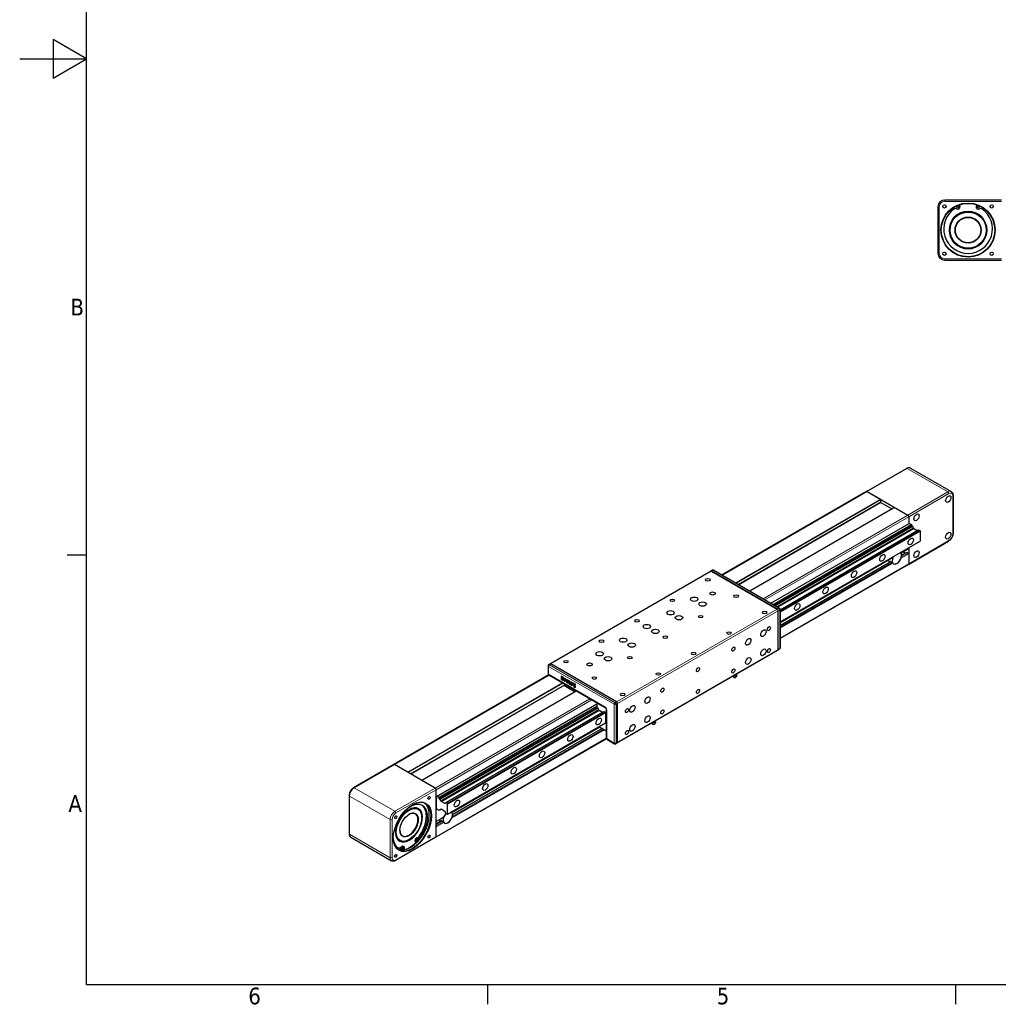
# Model space of a CAD drawing. Header units: millimetres. Extents: x 0 to 4200, y 0 to 2970.
# Tile 1 of 6: x 0 to 1464, y 71 to 1544. Entities that reach past the tile are written whole.
import ezdxf

# ---------------------------------------------------------------- set-up
doc = ezdxf.new("R2010")
doc.units = ezdxf.units.MM
doc.header["$LTSCALE"] = 7
for name, color, linetype, lineweight in [('Bordo (ISO)', 7, 'Continuous', 25), ('Visibile (ISO)', 7, 'Continuous', 25), ('Visibile sottile (ISO)', 7, 'Continuous', 13)]:
    doc.layers.add(name, color=color, linetype=linetype, lineweight=lineweight)
doc.styles.add('Testo nota (ISO)', font='tahoma.ttf')

# ---------------------------------------------------------------- blocks, each defined once
blk = doc.blocks.new('Bordi Bordo di default')
at = {"layer": 'Bordo (ISO)'}
for p, q in [((10, 74.25), (7.1, 74.25)), ((70, 10), (70, 7.1)), ((140, 10), (140, 7.1))]:
    blk.add_line(p, q, dxfattribs=at)
at = {"layer": 'Bordo (ISO)', "flags": 128}
for points in [[(10, 10), (10, 287), (410, 287), (410, 10), (10, 10)], [(0, 148.5), (10, 148.5), (5, 151.39), (5, 145.61), (10, 148.5)]]:
    blk.add_lwpolyline(points, dxfattribs=at)
at = {"layer": 'Bordo (ISO)', "char_height": 2.5, "attachment_point": 7, "style": 'Testo nota (ISO)'}
for s, insert in [('B', (7.59, 110.12)), ('A', (7.29, 35.88)), ('6', (34.2, 7.05)), ('5', (104.27, 7.05))]:
    blk.add_mtext(s, dxfattribs=dict(at, insert=insert))

msp = doc.modelspace()

# ---------------------------------------------------------------- linework, layer by layer
at = {"layer": 'Visibile (ISO)'}
for p, q in [((1468.7, 1273.9), (1383.7, 1273.9)), ((1405.2, 1266.5), (1406.2, 1264.4)), ((1431.2, 1264.4), (1432.2, 1266.5)), ((1373.7, 1263.9), (1373.7, 1193.9)), ((1383.7, 1183.9), (1468.7, 1183.9)), ((1266.7, 837.8), (1326.8, 872.5)), ((1332.8, 872.9), (1393.6, 837.8)), ((1266.7, 837.8), (1050.6, 713.1)), ((1267.7, 837.7), (1328.5, 802.6)), ((1267.7, 837.7), (1287.5, 826.3)), ((1287.8, 825.7), (1287.8, 822)), ((1396.3, 832.4), (1396.3, 775.3)), ((1308.5, 814.1), (1092.1, 689.1)), ((1288.2, 821.4), (1304.7, 811.9)), ((1308.7, 814), (1328.5, 802.6)), ((1329.9, 800.2), (1329.9, 789.8)), ((1329.9, 800.2), (1329.9, 789.8)), ((1123.8, 670.8), (1330.8, 790.3)), ((1127.1, 668.9), (1334.1, 788.4)), ((1129, 667.8), (1334.8, 786.6)), ((1130, 667.2), (1335.8, 786)), ((1132.7, 665.7), (1337.1, 783.7)), ((1133.8, 665), (1337.5, 782.6)), ((1137.5, 661.2), (1344.7, 780.8)), ((1330.8, 790.3), (1334.1, 788.4)), ((1334.1, 788.4), (1334.8, 786.6)), ((1334.8, 786.6), (1335.8, 786)), ((1337.1, 783.7), (1337.5, 782.6)), ((1337.5, 782.6), (1342.7, 779.7)), ((1344.7, 780.8), (1346.7, 779.7)), ((1137.5, 661.2), (1343.4, 780.1)), ((1137.5, 658.9), (1346.7, 779.7)), ((1137.5, 658.1), (1347.1, 779.1)), ((1346.7, 779.7), (1347.1, 779.1)), ((1347.1, 779.1), (1347.1, 763.9)), ((1137.5, 642.9), (1347.1, 763.9)), ((1329.7, 752.3), (1318.5, 745.9)), ((1329.5, 729), (1389.6, 763.7)), ((1329.9, 754), (1329.9, 729.9)), ((1329.9, 754), (1329.9, 752.8)), ((1305.7, 738.5), (1137.5, 641.4)), ((1326.9, 746.9), (1319.3, 742.5)), ((1322.2, 748), (1323.9, 745.2)), ((1327.4, 746.9), (1329.2, 745.9)), ((1329.9, 744.6), (1329.9, 729.9)), ((1302.9, 733), (1137.5, 637.5)), ((1329.5, 729), (1137.5, 618.2)), ((1300.1, 734), (1302.3, 732.7)), ((1305.1, 731.9), (1303.3, 732.9)), ((1034.1, 719), (793.6, 580.2)), ((1036.2, 720.2), (1034.1, 719)), ((1035.1, 718.9), (1133.3, 662.2)), ((1133.3, 662.2), (1035.1, 718.9)), ((1038.2, 720.2), (1136.5, 663.5)), ((970.7, 682.5), (970.8, 682.5)), ((1134.8, 601.8), (1134.8, 659.7)), ((1134.8, 601.8), (1134.8, 659.7)), ((1137.5, 661.8), (1137.5, 603.8)), ((843.5, 609.1), (843.6, 609.1)), ((893.9, 462), (1134.3, 600.8)), ((1136.5, 602.1), (1134.3, 600.8)), ((790.5, 577.3), (790.5, 565.4)), ((793.6, 580.2), (791.5, 579)), ((892.9, 523.4), (794.6, 580.1)), ((892.9, 523.4), (794.6, 580.1)), ((791.7, 563.6), (559.6, 429.6)), ((791.5, 563.7), (875.7, 515.1)), ((810.2, 561.7), (809.8, 561.5)), ((809.8, 561.5), (809.8, 560.8)), ((812.4, 560), (809.8, 561.5)), ((809.8, 560.8), (812.4, 559.3)), ((810.2, 559.9), (809.8, 559.7)), ((809.8, 559.7), (809.8, 557.1)), ((812.4, 558.2), (809.8, 559.7)), ((812.8, 560.2), (810.2, 561.7)), ((812.8, 558.4), (810.2, 559.9)), ((812.8, 560.2), (812.4, 560)), ((812.4, 559.3), (812.4, 560)), ((812.8, 559.5), (812.8, 560.2)), ((813.4, 559.9), (813, 559.7)), ((813, 559.7), (814.4, 554.4)), ((813.6, 559.3), (813, 559.7)), ((814, 559.5), (813.4, 559.9)), ((1067.6, 560.6), (1066.7, 561.8)), ((1071.8, 560.6), (1072.7, 561.8)), ((809.8, 557.1), (812.4, 555.6)), ((810.4, 558.7), (812.4, 557.6)), ((810.4, 557.5), (810.4, 558.7)), ((810.7, 557.7), (810.4, 557.5)), ((812.4, 556.3), (810.4, 557.5)), ((810.7, 557.7), (810.7, 558.5)), ((812.8, 556.5), (810.7, 557.7)), ((812.8, 559.5), (812.4, 559.3)), ((812.8, 558.4), (812.4, 558.2)), ((812.4, 557.6), (812.4, 558.2)), ((812.8, 557.8), (812.4, 557.6)), ((812.8, 556.5), (812.4, 556.3)), ((812.4, 555.6), (812.4, 556.3)), ((812.8, 555.8), (812.4, 555.6)), ((812.8, 557.8), (812.8, 558.4)), ((812.8, 555.8), (812.8, 556.5)), ((814, 559.5), (813.6, 559.3)), ((814.7, 555.4), (813.6, 559.3)), ((815, 556), (814, 559.5)), ((814.4, 554.4), (815, 554.1)), ((815.8, 558.1), (814.7, 555.4)), ((814.8, 550.3), (814.8, 547.7)), ((814.8, 547.7), (830.9, 538.4)), ((815, 554.1), (816.4, 557.7)), ((815.3, 554.3), (815, 554.1)), ((815.3, 554.3), (816.8, 557.9)), ((816.1, 558.3), (815.8, 558.1)), ((816.4, 557.7), (815.8, 558.1)), ((816.8, 557.9), (816.1, 558.3)), ((816.8, 557.9), (816.4, 557.7)), ((817.3, 555.4), (817, 555.2)), ((817.6, 554.8), (817, 555.2)), ((817.9, 555), (817.3, 555.4)), ((817.9, 555), (817.6, 554.8)), ((819.1, 556.6), (818.7, 556.4)), ((818.7, 556.4), (818.7, 555.7)), ((820.3, 552), (819.9, 551.8)), ((822.1, 554.8), (821.7, 554.6)), ((821.7, 554.6), (821.7, 550.2)), ((822.3, 554.3), (821.7, 554.6)), ((821.7, 550.2), (824.3, 548.7)), ((822.7, 554.5), (822.1, 554.8)), ((822.7, 554.5), (822.3, 554.3)), ((822.3, 550.5), (822.3, 554.3)), ((822.7, 550.8), (822.3, 550.5)), ((824.3, 549.4), (822.3, 550.5)), ((822.7, 550.8), (822.7, 554.5)), ((824.7, 549.6), (822.7, 550.8)), ((824.5, 553.4), (824.2, 553.2)), ((824.2, 553.2), (825.6, 548)), ((824.8, 552.9), (824.2, 553.2)), ((824.7, 549.6), (824.3, 549.4)), ((824.3, 548.7), (824.3, 549.4)), ((824.7, 548.9), (824.3, 548.7)), ((825.1, 553.1), (824.5, 553.4)), ((824.7, 548.9), (824.7, 549.6)), ((825.1, 553.1), (824.8, 552.9)), ((825.9, 548.9), (824.8, 552.9)), ((826.1, 549.5), (825.1, 553.1)), ((825.6, 548), (826.2, 547.7)), ((827, 551.6), (825.9, 548.9)), ((826.2, 547.7), (827.6, 551.3)), ((826.5, 547.9), (826.2, 547.7)), ((826.5, 547.9), (827.9, 551.5)), ((827.3, 551.8), (827, 551.6)), ((827.6, 551.3), (827, 551.6)), ((827.9, 551.5), (827.3, 551.8)), ((827.9, 551.5), (827.6, 551.3)), ((828.8, 551), (828.5, 550.8)), ((828.5, 550.8), (828.5, 548.3)), ((831.1, 549.3), (828.5, 550.8)), ((828.5, 548.3), (831.1, 546.8)), ((828.8, 547.2), (828.5, 547)), ((828.5, 547), (828.5, 546.3)), ((831.1, 545.5), (828.5, 547)), ((828.5, 546.3), (831.1, 544.8)), ((831.4, 549.5), (828.8, 551)), ((831.4, 545.7), (828.8, 547.2)), ((829, 549.8), (831.1, 548.6)), ((829, 548.7), (829, 549.8)), ((829.3, 548.9), (829, 548.7)), ((831.1, 547.5), (829, 548.7)), ((829.3, 548.9), (829.3, 549.6)), ((831.4, 547.7), (829.3, 548.9)), ((831.4, 549.5), (831.1, 549.3)), ((831.1, 548.6), (831.1, 549.3)), ((831.4, 548.8), (831.1, 548.6)), ((831.4, 547.7), (831.1, 547.5)), ((831.1, 546.8), (831.1, 547.5)), ((831.4, 547), (831.1, 546.8)), ((831.4, 545.7), (831.1, 545.5)), ((831.1, 544.8), (831.1, 545.5)), ((831.4, 545), (831.1, 544.8)), ((831.4, 548.8), (831.4, 549.5)), ((831.4, 547), (831.4, 547.7)), ((831.4, 545), (831.4, 545.7)), ((833.2, 539.7), (601.5, 405.9)), ((623.7, 382), (863.6, 520.6)), ((627, 380.1), (863.6, 516.7)), ((863.6, 522.1), (863.6, 516.3)), ((894.3, 463), (894.3, 520.9)), ((894.3, 463), (894.3, 520.9)), ((627.7, 378.3), (864.2, 514.9)), ((628.6, 377.8), (865.1, 514.3)), ((630, 375.4), (866.5, 511.9)), ((630.4, 374.4), (866.9, 510.9)), ((636.2, 371.8), (872.7, 508.3)), ((637.6, 372.6), (874.1, 509.1)), ((639.6, 371.4), (876.1, 508)), ((640, 370.8), (876.4, 507.3)), ((864.1, 514.9), (865.1, 514.3)), ((866.9, 510.9), (872, 507.9)), ((874.1, 509.1), (876.1, 508)), ((876.1, 508), (876.4, 507.4)), ((876.4, 507.4), (876.4, 492.1)), ((877.5, 511.9), (877.5, 469.1)), ((640, 355.6), (876.4, 492.2)), ((866.4, 486.4), (877.5, 480)), ((876.1, 491.9), (876, 491.9)), ((876.4, 492.1), (876.1, 491.9)), ((946, 490.4), (945.1, 491.6)), ((950.2, 490.4), (951.1, 491.6)), ((867.8, 485.6), (646.8, 358.1)), ((871.1, 483.7), (647.6, 354.7)), ((877.7, 468.2), (622.4, 320.8)), ((878.5, 467.3), (889.8, 460.8)), ((893.9, 462), (891.8, 460.8)), ((559.6, 429.6), (499.5, 394.9)), ((621.4, 394.4), (560.6, 429.5)), ((580.4, 418), (560.6, 429.5)), ((621.4, 394.4), (601.6, 405.8)), ((492.8, 383.3), (492.8, 326.2)), ((622.8, 321.7), (622.8, 391.9)), ((622.8, 377.2), (622.8, 391.9)), ((623.7, 382), (622.8, 381.5)), ((622.8, 381.5), (622.8, 364.7)), ((622.8, 344.6), (622.8, 369.1)), ((627, 380.1), (623.7, 382)), ((627.7, 378.3), (627, 380.1)), ((628.6, 377.8), (627.7, 378.3)), ((630.4, 374.4), (630, 375.4)), ((635.9, 371.2), (630.4, 374.4)), ((636.2, 371.8), (635.9, 371.2)), ((639.6, 371.4), (637.6, 372.6)), ((640, 370.8), (639.6, 371.4)), ((640, 355.6), (640, 370.8)), ((595.9, 363.3), (595.6, 363.5)), ((622.8, 364.7), (623.7, 363.3)), ((623.7, 363.3), (627, 361.3)), ((627, 361.3), (627.7, 362.3)), ((627, 361.3), (628.2, 362)), ((627.7, 362.3), (628.6, 361.8)), ((628.6, 361.8), (630, 362.5)), ((630, 362.5), (630.4, 363.1)), ((630, 362.5), (630.7, 362.9)), ((630.4, 363.1), (635.9, 360)), ((635.9, 360), (636.2, 358.9)), ((637.6, 356.6), (639.6, 355.4)), ((639.6, 355.4), (640, 355.6)), ((601.6, 350.3), (601.6, 350.7)), ((633.9, 350.6), (622.8, 344.2)), ((631.1, 345.2), (622.8, 340.4)), ((630.6, 344.9), (628.4, 346.1)), ((633.3, 344.1), (631.5, 345.1)), ((622.8, 321.7), (622.8, 336.4)), ((495.5, 320.8), (556.3, 285.7)), ((622.4, 320.8), (562.3, 286.1)), ((568.4, 315.6), (568.1, 315.8)), ((582.5, 317.2), (582.2, 317)), ((592.7, 312.9), (591.5, 315.3)), ((593.4, 312.5), (592.7, 312.9)), ((593.2, 314.3), (593.9, 312.9)), ((575.1, 306.6), (573.3, 307.6)), ((574.9, 301.9), (575.5, 304.1))]:
    msp.add_line(p, q, dxfattribs=at)
for centre, radius in [((1418.7, 1228.9), 40.5), ((1418.7, 1228.9), 40), ((1383.3, 1264.2), 2.46), ((1454, 1264.2), 2.46), ((1418.7, 1228.9), 27.5), ((1418.7, 1228.9), 27), ((1403.4, 1263.1), 1.5), ((1433.9, 1263.1), 1.5), ((1418.7, 1228.9), 19.5), ((1418.7, 1228.9), 19), ((1383.3, 1193.5), 2.46), ((1454, 1193.5), 2.46)]:
    msp.add_circle(centre, radius, dxfattribs=at)
for centre, radius, start, end in [((1383.7, 1263.9), 10, 90, 180), ((1418.7, 1230.6), 36.5, 124.221, 55.779), ((1399.8, 1258.3), 3, 53.2631, 124.221), ((1403.4, 1263.1), 3, 233.2631, 23.9975), ((1433.9, 1263.1), 3, 156.0025, 306.7369), ((1437.5, 1258.3), 3, 55.779, 126.7369), ((1383.7, 1193.9), 10, 180, 270), ((1037.2, 718.5), 2, 60, 120), ((1135.5, 661.8), 2, 0, 60), ((1135.5, 603.8), 2, 300, 0), ((792.5, 577.3), 2, 120, 180), ((792.5, 565.4), 2, 180, 240), ((879.5, 469.1), 2, 180, 240), ((890.8, 462.5), 2, 240, 300)]:
    msp.add_arc(centre, radius, start, end, dxfattribs=at)
for centre, major_axis, ratio, start_param, end_param in [((1267.7, 836.1), (-1, 1.73), 0.57735, 5.497787, 6.283185), ((1267.7, 836.1), (-1, 1.73), 0.57735, 5.497787, 6.283185), ((1287.5, 825.9), (0.25, -0.433), 0.57735, 0.785398, 2.356194), ((1288.2, 821.8), (0.25, -0.433), 0.57735, 3.926991, 5.497787), ((1308.7, 813.6), (-0.25, 0.433), 0.57735, 5.497787, 6.283185), ((1328.5, 801), (1, -1.73), 0.57735, 0.785398, 2.356194), ((1328.5, 801), (1, -1.73), 0.57735, 0.785398, 2.356194), ((1337.5, 785.4), (1.23, -2.12), 0.57735, 4.132516, 5.315186), ((1343, 782.2), (1.22, -2.12), 0.57735, 5.680389, 5.703313), ((1329.2, 753.2), (0.5, -0.866), 0.57735, 0, 0.785398), ((1312.2, 738.5), (5, 8.66), 0.57735, 1.655171, 6.19881), ((1312.2, 738.5), (5, 8.66), 0.57735, 1.655171, 1.832596), ((1312.2, 738.5), (-5, -8.66), 0.57735, 6.021386, 8.115781), ((1312.2, 738.5), (5, 8.66), 0.57735, 6.021386, 6.19881), ((1327.4, 746.1), (-0.5, 0.866), 0.57735, 5.497787, 6.283185), ((1329.2, 745), (0.5, -0.866), 0.57735, 0.785398, 2.356194), ((1300.1, 745.5), (7.1, -12.2), 0.57735, 5.393027, 5.497787), ((1328.5, 730.8), (1, -1.73), 0.57735, 0, 0.785398), ((1328.5, 730.8), (1, -1.73), 0.57735, 0, 0.785398), ((1035.1, 717.3), (-1, 1.73), 0.57735, 5.497787, 6.283185), ((1035.1, 717.3), (-1, 1.73), 0.57735, 5.497787, 6.283185), ((970.1, 680.4), (1.13, 1.95), 0.57735, 0.392539, 1.232918), ((1133.3, 660.5), (-1, 1.73), 0.57735, 3.926991, 5.497787), ((1133.3, 660.5), (-1, 1.73), 0.57735, 3.926991, 5.497787), ((842.9, 607), (1.13, 1.95), 0.57735, 0.392539, 1.232918), ((1133.3, 602.6), (1, -1.73), 0.57735, 0, 0.785398), ((1133.3, 602.6), (1, -1.73), 0.57735, 0, 0.785398), ((794.6, 578.5), (-1, 1.73), 0.57735, 5.497787, 6.283185), ((794.6, 578.5), (-1, 1.73), 0.57735, 5.497787, 6.283185), ((1069.7, 562.5), (3.25, 0), 0.57735, 3.540113, 6.149966), ((1069.7, 561.1), (2.31, 0), 0.57735, 3.534132, 5.890646), ((1069.7, 564.5), (2.71, 0), 0.57735, 4.409257, 6.218452), ((818.7, 554.2), (-1.14, 2.34), 0.573274, 0.869155, 5.581547), ((818.7, 554.2), (-0.73, 1.63), 0.568713, 0.906871, 5.619273), ((819.1, 554.4), (-0.73, 1.63), 0.568713, 0.906871, 3.000084), ((819.1, 554.4), (-1.14, 2.34), 0.573274, 3.18318, 5.581547), ((892.9, 521.7), (1, -1.73), 0.57735, 0.785398, 2.356194), ((892.9, 521.7), (-1, 1.73), 0.57735, 3.926991, 5.497787), ((866.8, 513.7), (1.23, -2.12), 0.57735, 4.111713, 5.302523), ((872.4, 510.5), (1.22, -2.12), 0.57735, 5.693052, 5.703313), ((872.4, 510.5), (-1.23, 2.12), 0.57735, 3.721465, 3.742269), ((948.1, 492.3), (3.25, 0), 0.57735, 3.540113, 6.149966), ((948.1, 490.9), (-2.31, 0), 0.57735, 0.392539, 2.749053), ((948.1, 494.3), (2.71, 0), 0.57735, 4.409257, 6.218452), ((892.9, 463.8), (1, -1.73), 0.57735, 0, 0.785398), ((892.9, 463.8), (1, -1.73), 0.57735, 0, 0.785398), ((560.6, 427.8), (-1, 1.73), 0.57735, 5.497787, 6.283185), ((560.6, 427.8), (-1, 1.73), 0.57735, 5.497787, 6.283185), ((621.4, 392.7), (-1, 1.73), 0.57735, 3.926991, 5.497787), ((621.4, 392.7), (-1, 1.73), 0.57735, 3.926991, 5.497787), ((587.1, 336.6), (20, 34.6), 0.57735, 2.362425, 7.062353), ((584.4, 338.2), (20, 34.6), 0.57735, 3.209704, 6.215074), ((584.4, 336.7), (18.2, 31.6), 0.57735, 4.524261, 7.397993), ((582.6, 337.8), (18.2, 31.6), 0.57735, 4.524261, 6.234734), ((630.3, 377.2), (-1.22, 2.12), 0.57735, 0.990924, 2.173593), ((635.9, 374), (1.22, -2.12), 0.57735, 5.680389, 6.863058), ((582.2, 339.5), (9.5, 16.5), 0.57735, 2.369267, 7.055511), ((582.2, 339.5), (13.8, 23.8), 0.57735, 5.497787, 7.511582), ((630.3, 360.4), (-1.23, 2.12), 0.57735, 5.680389, 6.863058), ((640.5, 350.7), (-5, -8.66), 0.57735, 4.335859, 9.340403), ((640.5, 350.7), (5, 8.66), 0.57735, 1.194267, 1.832596), ((635.9, 357.2), (1.22, -2.12), 0.57735, 0.990924, 2.173593), ((640.5, 350.7), (5, 8.66), 0.57735, 6.021386, 6.19881), ((582.2, 339.5), (-13.8, -23.8), 0.57735, 5.054789, 7.068583), ((628.4, 357.7), (7.1, -12.2), 0.57735, 5.393027, 5.497787), ((640.5, 350.7), (-5, -8.66), 0.57735, 6.021386, 8.115781), ((584.4, 336.7), (-18.2, -31.6), 0.57735, 5.6805, 6.471314), ((582.5, 339.3), (20.9, 36.2), 0.57735, 3.667564, 4.275733), ((593.4, 317.4), (-1.5, -2.6), 0.57735, 3.285811, 5.916622), ((595.2, 316.4), (1.5, 2.6), 0.57735, 0.144218, 2.77503), ((595.9, 322.8), (-1.5, -2.6), 0.57735, 0.144218, 1.382668), ((597.7, 321.8), (-1.5, -2.6), 0.57735, 0.144218, 1.382668), ((621.4, 322.5), (1, -1.73), 0.57735, 0, 0.785398), ((621.4, 322.5), (1, -1.73), 0.57735, 0, 0.785398), ((582.6, 337.8), (-18.3, -31.6), 0.57735, 0.048451, 0.188128), ((569.3, 307.5), (-1.5, -2.6), 0.57735, 0.188128, 1.426578), ((571.1, 306.4), (-1.5, -2.6), 0.57735, 0.188128, 1.426578), ((571.8, 305), (1.5, 2.6), 0.57735, 0, 1.426578), ((573.6, 304), (1.5, 2.6), 0.57735, 5.078952, 7.709763)]:
    msp.add_ellipse(centre, major_axis=major_axis, ratio=ratio, start_param=start_param, end_param=end_param, dxfattribs=at)
for centre, major_axis in [((1389, 826.6), (2.8, 4.85)), ((1341.5, 799.2), (2.8, 4.85)), ((1332.9, 763.3), (-2.8, -4.85)), ((1332.9, 763.3), (-2.8, -4.85)), ((1389, 771.8), (2.8, 4.85)), ((1290.5, 738.8), (-2.8, -4.85)), ((1290.5, 738.8), (-2.8, -4.85)), ((1341.5, 744.3), (2.8, 4.85)), ((1029.4, 705.9), (-3.32, 0)), ((1248.1, 714.3), (-2.8, -4.85)), ((1248.1, 714.3), (-2.8, -4.85)), ((1205.6, 689.8), (-2.8, -4.85)), ((1205.6, 689.8), (-2.8, -4.85)), ((1008.9, 676.9), (-5.6, 0)), ((1008.9, 676.9), (-5.6, 0)), ((1036.5, 685.4), (-4, 0)), ((1071.8, 681.4), (-3.32, 0)), ((976.4, 675.2), (-3.32, 0)), ((1021.6, 669.5), (-5.6, 0)), ((1021.6, 669.5), (-5.6, 0)), ((1163.2, 665.3), (-2.8, -4.85)), ((1163.2, 665.3), (-2.8, -4.85)), ((973.5, 656.5), (-5.6, 0)), ((973.5, 656.5), (-5.6, 0)), ((986.3, 649.1), (-5.6, 0)), ((986.3, 649.1), (-5.6, 0)), ((1018.8, 650.7), (-3.32, 0)), ((1114.3, 656.9), (-3.32, 0)), ((923.3, 644.6), (-3.32, 0)), ((938.2, 636), (-5.6, 0)), ((938.2, 636), (-5.6, 0)), ((1120.6, 632.8), (-1.66, -2.88)), ((902.8, 615.6), (-5.6, 0)), ((902.8, 615.6), (-5.6, 0)), ((950.9, 628.7), (-5.6, 0)), ((950.9, 628.7), (-5.6, 0)), ((965.8, 620.1), (-3.32, 0)), ((1061.2, 626.2), (-3.32, 0)), ((1089.9, 613), (2.8, 4.85)), ((1089.9, 613), (-2.8, -4.85)), ((1112.5, 626), (2.8, 4.85)), ((1112.5, 626), (-2.8, -4.85)), ((870.3, 614), (-3.32, 0)), ((915.6, 608.3), (-5.6, 0)), ((915.6, 608.3), (-5.6, 0)), ((1067.6, 602.2), (-1.66, -2.88)), ((867.5, 595.2), (-5.6, 0)), ((867.5, 595.2), (-5.6, 0)), ((880.2, 587.9), (-5.6, 0)), ((880.2, 587.9), (-5.6, 0)), ((912.7, 589.5), (-3.32, 0)), ((1008.2, 595.6), (-3.32, 0)), ((1089.9, 584.4), (2.8, 4.85)), ((1089.9, 584.4), (-2.8, -4.85)), ((1112.5, 597.5), (2.8, 4.85)), ((1112.5, 597.5), (-2.8, -4.85)), ((1120.6, 600.1), (-1.66, -2.88)), ((817.3, 583.4), (-3.32, 0)), ((852.6, 579.3), (-4, 0)), ((1014.6, 571.5), (-1.66, -2.88)), ((859.7, 558.9), (-3.32, 0)), ((955.2, 565), (-3.32, 0)), ((1067.6, 569.5), (-1.66, -2.88)), ((902.1, 534.4), (-3.32, 0)), ((939.2, 526), (-2.8, -4.85)), ((939.2, 526), (-2.8, -4.85)), ((961.5, 540.9), (-1.66, -2.88)), ((1014.6, 538.9), (-1.66, -2.88)), ((916.6, 513), (-2.8, -4.85)), ((916.6, 513), (-2.8, -4.85)), ((908.5, 510.3), (-1.66, -2.88)), ((939.2, 497.4), (-2.8, -4.85)), ((939.2, 497.4), (-2.8, -4.85)), ((961.5, 508.3), (-1.66, -2.88)), ((866.2, 493.9), (-2.8, -4.85)), ((866.2, 493.9), (-2.8, -4.85)), ((916.6, 484.4), (-2.8, -4.85)), ((916.6, 484.4), (-2.8, -4.85)), ((823.8, 469.4), (-2.8, -4.85)), ((823.8, 469.4), (-2.8, -4.85)), ((908.5, 477.6), (-1.66, -2.88)), ((781.4, 444.9), (-2.8, -4.85)), ((781.4, 444.9), (-2.8, -4.85)), ((739, 420.4), (-2.8, -4.85)), ((739, 420.4), (-2.8, -4.85)), ((696.5, 395.9), (-2.8, -4.85)), ((696.5, 395.9), (-2.8, -4.85)), ((587.5, 336.4), (-20.2, -35.1)), ((612.5, 379.7), (-1.23, -2.13)), ((654.1, 371.4), (-2.8, -4.85)), ((654.1, 371.4), (-2.8, -4.85)), ((582.5, 339.3), (13.5, 23.4)), ((582.5, 339.3), (-9.8, -16.9)), ((562.5, 350.8), (-1.23, -2.13)), ((612.5, 322), (-1.23, -2.13)), ((595.2, 316.4), (0.75, 1.3)), ((562.5, 293.1), (-1.23, -2.13)), ((573.6, 304), (0.75, 1.3))]:
    msp.add_ellipse(centre, major_axis=major_axis, ratio=0.57735, dxfattribs=at)
for points, knots in [([(1332.8, 872.9), (1332.4, 873.1), (1332, 873.3), (1331.2, 873.5), (1330.8, 873.6), (1330, 873.6), (1329.6, 873.5), (1328.7, 873.4), (1328.3, 873.2), (1327.6, 872.9), (1327.2, 872.7), (1326.8, 872.5)], [5.4977871, 5.4977871, 5.4977871, 5.4977871, 5.6548668, 5.6548668, 5.8119464, 5.8119464, 5.969026, 5.969026, 6.1261057, 6.1261057, 6.2831853, 6.2831853, 6.2831853, 6.2831853]), ([(1393.6, 837.8), (1394, 837.6), (1394.3, 837.3), (1394.9, 836.7), (1395.2, 836.4), (1395.6, 835.7), (1395.8, 835.3), (1396, 834.5), (1396.1, 834.1), (1396.2, 833.3), (1396.3, 832.8), (1396.3, 832.4)], [0.7853982, 0.7853982, 0.7853982, 0.7853982, 0.9424778, 0.9424778, 1.0995574, 1.0995574, 1.2566371, 1.2566371, 1.4137167, 1.4137167, 1.5707963, 1.5707963, 1.5707963, 1.5707963]), ([(1396.3, 775.3), (1396.3, 774.4), (1396.2, 773.5), (1395.7, 771.7), (1395.4, 770.8), (1394.6, 769.1), (1394.1, 768.3), (1393, 766.7), (1392.4, 766), (1391.1, 764.7), (1390.4, 764.2), (1389.6, 763.7)], [1.570796, 1.570796, 1.570796, 1.570796, 1.884956, 1.884956, 2.199115, 2.199115, 2.513274, 2.513274, 2.827433, 2.827433, 3.141593, 3.141593, 3.141593, 3.141593]), ([(1305.7, 738.5), (1305.7, 738.5), (1305.8, 738.6), (1306, 738.8), (1306.1, 738.9), (1306.1, 739.1)], [0.07696501, 0.07696501, 0.07696501, 0.07696501, 0.11746067, 0.11746067, 0.16026083, 0.16026083, 0.16026083, 0.16026083]), ([(1303.3, 732.9), (1303.2, 733), (1303.1, 733), (1303, 733.1), (1302.9, 733.1), (1302.9, 733), (1302.9, 733), (1302.9, 733)], [0.32584473, 0.32584473, 0.32584473, 0.32584473, 0.36317498, 0.36317498, 0.40050524, 0.40050524, 0.40280975, 0.40280975, 0.40280975, 0.40280975]), ([(1306.1, 730.9), (1306.1, 731), (1306, 731.1), (1305.8, 731.3), (1305.7, 731.4), (1305.5, 731.5), (1305.4, 731.6), (1305.2, 731.8), (1305.1, 731.9), (1305.1, 731.9)], [0.1655839, 0.1655839, 0.1655839, 0.1655839, 0.2083841, 0.2083841, 0.2511842, 0.2511842, 0.2885145, 0.2885145, 0.3258447, 0.3258447, 0.3258447, 0.3258447]), ([(1072.6, 565.2), (1072.6, 565.2), (1072.6, 565.2), (1072.5, 565.1), (1072.5, 564.9), (1072.4, 564.7), (1072.4, 564.6), (1072.4, 564.4)], [0.5623436, 0.5623436, 0.5623436, 0.5623436, 0.5685588, 0.5685588, 0.644612, 0.644612, 0.7206652, 0.7206652, 0.7206652, 0.7206652]), ([(1072.9, 562.3), (1073, 562.5), (1073, 562.8), (1073, 563.2), (1073, 563.5), (1072.9, 564), (1072.8, 564.2), (1072.6, 564.5), (1072.6, 564.7), (1072.5, 564.8)], [0.6521785, 0.6521785, 0.6521785, 0.6521785, 0.7840143, 0.7840143, 0.9158501, 0.9158501, 1.0476858, 1.0476858, 1.1495607, 1.1495607, 1.1495607, 1.1495607]), ([(875.7, 515.1), (875.8, 515.1), (875.9, 515), (876.1, 514.8), (876.2, 514.7), (876.5, 514.4), (876.6, 514.2), (876.9, 513.8), (877, 513.6), (877.2, 513.2), (877.3, 513), (877.4, 512.6), (877.5, 512.4), (877.5, 512.1), (877.5, 512), (877.5, 511.9)], [4.712389, 4.712389, 4.712389, 4.712389, 4.919113, 4.919113, 5.142574, 5.142574, 5.381629, 5.381629, 5.629603, 5.629603, 5.877268, 5.877268, 6.114931, 6.114931, 6.283185, 6.283185, 6.283185, 6.283185]), ([(951, 495), (951, 495), (951, 494.9), (950.9, 494.8), (950.9, 494.7), (950.8, 494.5), (950.8, 494.4), (950.8, 494.2)], [0.5623436, 0.5623436, 0.5623436, 0.5623436, 0.5685588, 0.5685588, 0.644612, 0.644612, 0.7206652, 0.7206652, 0.7206652, 0.7206652]), ([(951.3, 492), (951.4, 492.3), (951.4, 492.5), (951.4, 493), (951.4, 493.3), (951.3, 493.7), (951.2, 494), (951, 494.3), (950.9, 494.5), (950.8, 494.6)], [0.6521785, 0.6521785, 0.6521785, 0.6521785, 0.7840143, 0.7840143, 0.9158501, 0.9158501, 1.0476858, 1.0476858, 1.1495607, 1.1495607, 1.1495607, 1.1495607]), ([(499.5, 394.9), (498.7, 394.4), (498, 393.9), (496.7, 392.6), (496.1, 391.9), (495, 390.3), (494.5, 389.5), (493.7, 387.8), (493.4, 386.9), (492.9, 385.1), (492.8, 384.2), (492.8, 383.3)], [0, 0, 0, 0, 0.314159, 0.314159, 0.628319, 0.628319, 0.942478, 0.942478, 1.256637, 1.256637, 1.570796, 1.570796, 1.570796, 1.570796]), ([(568.1, 315.8), (566.6, 316.7), (565.4, 318), (563.6, 321.3), (563, 323.3), (562.5, 327.7), (562.6, 330.1), (563.4, 335.2), (564.2, 337.9), (566.2, 343.3), (567.5, 345.9), (570.6, 350.9), (572.3, 353.3), (576.1, 357.4), (578.1, 359.2), (582.2, 362.1), (584.2, 363.2), (588.1, 364.5), (590, 364.8), (593.1, 364.5), (594.4, 364.1), (595.6, 363.5)], [3.926991, 3.926991, 3.926991, 3.926991, 4.272545, 4.272545, 4.59662, 4.59662, 4.910821, 4.910821, 5.225103, 5.225103, 5.540411, 5.540411, 5.856038, 5.856038, 6.171117, 6.171117, 6.485119, 6.485119, 6.800293, 6.800293, 7.068583, 7.068583, 7.068583, 7.068583]), ([(631.5, 345.1), (631.4, 345.2), (631.4, 345.2), (631.2, 345.2), (631.2, 345.2), (631.1, 345.2), (631.1, 345.2), (631.1, 345.2)], [0, 0, 0, 0, 0.03733025, 0.03733025, 0.0746605, 0.0746605, 0.07696501, 0.07696501, 0.07696501, 0.07696501]), ([(634.4, 343.1), (634.3, 343.1), (634.2, 343.2), (634.1, 343.4), (634, 343.5), (633.8, 343.7), (633.7, 343.8), (633.5, 344), (633.4, 344), (633.3, 344.1)], [-0.1602608, -0.1602608, -0.1602608, -0.1602608, -0.1174607, -0.1174607, -0.0746605, -0.0746605, -0.0373303, -0.0373303, 0, 0, 0, 0]), ([(633.9, 350.6), (634, 350.7), (634.1, 350.8), (634.2, 351), (634.3, 351.1), (634.4, 351.2)], [0.40280975, 0.40280975, 0.40280975, 0.40280975, 0.4433054, 0.4433054, 0.48610557, 0.48610557, 0.48610557, 0.48610557]), ([(492.8, 326.2), (492.8, 325.8), (492.9, 325.3), (493, 324.5), (493.1, 324.1), (493.3, 323.3), (493.5, 322.9), (493.9, 322.2), (494.2, 321.9), (494.8, 321.3), (495.1, 321), (495.5, 320.8)], [1.5707963, 1.5707963, 1.5707963, 1.5707963, 1.727876, 1.727876, 1.8849556, 1.8849556, 2.0420352, 2.0420352, 2.1991149, 2.1991149, 2.3561945, 2.3561945, 2.3561945, 2.3561945]), ([(562.3, 286.1), (561.9, 285.9), (561.5, 285.7), (560.8, 285.4), (560.4, 285.2), (559.5, 285.1), (559.1, 285), (558.3, 285), (557.9, 285.1), (557.1, 285.3), (556.7, 285.5), (556.3, 285.7)], [3.1415927, 3.1415927, 3.1415927, 3.1415927, 3.2986723, 3.2986723, 3.4557519, 3.4557519, 3.6128316, 3.6128316, 3.7699112, 3.7699112, 3.9269908, 3.9269908, 3.9269908, 3.9269908])]:
    msp.add_open_spline(points, degree=3, knots=knots, dxfattribs=at)
at = {"layer": 'Visibile sottile (ISO)'}
for p, q in [((1383.7, 1273.9), (1383.7, 1271.9)), ((1383.7, 1271.9), (1468.7, 1271.9)), ((1373.7, 1263.9), (1375.7, 1263.9)), ((1375.7, 1193.9), (1375.7, 1263.9)), ((1373.7, 1193.9), (1375.7, 1193.9)), ((1468.7, 1185.9), (1383.7, 1185.9)), ((1383.7, 1183.9), (1383.7, 1185.9)), ((1267.7, 837.7), (1327.8, 872.4)), ((1327.8, 872.4), (1388.6, 837.3)), ((1267.7, 837.7), (1051.2, 712.7)), ((1287.5, 826.3), (1071, 701.3)), ((1287.8, 825.7), (1071.7, 700.9)), ((1388.6, 837.3), (1328.5, 802.6)), ((1329.9, 800.2), (1390, 834.9)), ((1395.7, 831.6), (1395.7, 774.4)), ((1287.8, 822), (1074.9, 699.1)), ((1288.2, 821.4), (1075.6, 698.6)), ((1308.7, 814), (1092.2, 689)), ((1328.5, 802.6), (1112, 677.6)), ((1329.9, 800.2), (1114.8, 676)), ((1329.9, 752.8), (1318.4, 746.1)), ((1390, 764.6), (1329.9, 729.9)), ((1306.1, 739.1), (1137.5, 641.7)), ((1329.9, 744.6), (1318.4, 738)), ((1329.2, 745.9), (1319, 740)), ((1327.4, 746.9), (1319.3, 742.2)), ((1303.3, 732.9), (1137.5, 637.2)), ((1305.1, 731.9), (1137.5, 635.2)), ((1306.1, 730.9), (1137.5, 633.5)), ((1329.9, 729.9), (1137.5, 618.8)), ((794.6, 580.1), (1035.1, 718.9)), ((1035.1, 718.9), (1037.2, 720.1)), ((1135.5, 663.4), (1037.2, 720.1)), ((1133.3, 662.2), (1135.5, 663.4)), ((1133.3, 662.2), (892.9, 523.4)), ((894.3, 520.9), (1134.8, 659.7)), ((1134.8, 659.7), (1136.9, 661)), ((1136.9, 603), (1136.9, 661)), ((1134.8, 601.8), (894.3, 463)), ((1134.8, 601.8), (1136.9, 603)), ((791.1, 576.4), (889.4, 519.7)), ((791.1, 564.6), (791.1, 576.4)), ((794.6, 580.1), (792.5, 578.9)), ((890.8, 522.1), (792.5, 578.9)), ((792.3, 563.2), (560.6, 429.5)), ((875.3, 516), (791.1, 564.6)), ((812.1, 551.8), (580.4, 418)), ((812.8, 551.4), (581.1, 417.6)), ((814.8, 548.9), (584.3, 415.8)), ((814.8, 548.1), (585, 415.4)), ((833.3, 539.6), (601.6, 405.8)), ((853.1, 528.1), (621.4, 394.4)), ((855.9, 526.5), (622.8, 391.9)), ((889.4, 519.7), (889.4, 461.7)), ((892.9, 523.4), (890.8, 522.1)), ((894.3, 520.9), (892.2, 519.7)), ((892.2, 461.7), (892.2, 519.7)), ((878.1, 468.3), (878.1, 511.1)), ((867.5, 485.8), (646.6, 358.3)), ((874.5, 481.7), (646.6, 350.1)), ((873.1, 482.5), (647.2, 352.1)), ((871.4, 483.6), (647.6, 354.4)), ((877.5, 468.8), (622.8, 321.7)), ((889.4, 461.7), (878.1, 468.3)), ((894.3, 463), (892.2, 461.7)), ((500.5, 394.8), (560.6, 429.5)), ((561.3, 359.7), (500.5, 394.8)), ((621.4, 394.4), (561.3, 359.7)), ((562.7, 357.2), (622.8, 391.9)), ((493.4, 325.4), (493.4, 382.5)), ((493.4, 382.5), (554.2, 347.4)), ((554.2, 347.4), (554.2, 290.3)), ((557.1, 290.3), (557.1, 347.4)), ((634.4, 351.2), (622.8, 344.6)), ((631.5, 345.1), (622.8, 340.1)), ((633.3, 344.1), (622.8, 338)), ((634.4, 343.1), (622.8, 336.4)), ((554.2, 290.3), (493.4, 325.4)), ((622.8, 321.7), (562.7, 287)), ((593.2, 314.3), (591.5, 315.3)), ((596.4, 319.1), (594.7, 320.1)), ((598.9, 320.5), (597.1, 321.5)), ((569.9, 303.7), (568.1, 304.7)), ((572.3, 305.2), (570.6, 306.2))]:
    msp.add_line(p, q, dxfattribs=at)
msp.add_circle((1418.7, 1228.9), 28.5, dxfattribs=at)
for centre, start, end in [((1383.7, 1263.9), 90, 180), ((1383.7, 1193.9), 180, 270)]:
    msp.add_arc(centre, 8, start, end, dxfattribs=at)
for centre, major_axis, start_param, end_param in [((1327.8, 870.8), (-1, 1.73), 5.497787, 6.283185), ((1327.8, 864.3), (5, 8.66), 0, 0.785398), ((1388.6, 829.1), (5, 8.66), 0, 0.785398), ((1388.6, 835.7), (-1, 1.73), 3.926991, 5.497787), ((1390, 828.3), (4, 6.93), 5.497787, 7.068583), ((1394.3, 832.4), (2, 0), 5.497787, 6.283185), ((1390, 771.2), (-4, -6.93), 0.785398, 2.356194), ((1394.3, 775.3), (2, 0), 5.497787, 6.283185), ((1388.6, 765.5), (1, -1.73), 0, 0.785398), ((1037.2, 718.5), (-1, 1.73), 5.497787, 6.283185), ((1037.2, 718.5), (1, 1.73), 0, 0.785398), ((1135.5, 661.8), (1, 1.73), 0, 0.785398), ((1135.5, 661.8), (-1, 1.73), 3.926991, 5.497787), ((1135.5, 661.8), (2, 0), 5.497787, 6.283185), ((1135.5, 603.8), (2, 0), 5.497787, 6.283185), ((1135.5, 603.8), (1, -1.73), 0, 0.785398), ((792.5, 577.3), (-2, 0), 0, 0.785398), ((792.5, 577.3), (-1, -1.73), 3.926991, 5.497787), ((792.5, 577.3), (-1, 1.73), 5.497787, 6.283185), ((792.5, 565.4), (-2, 0), 0, 0.785398), ((792.5, 565.4), (-1, -1.73), 5.497787, 6.283185), ((876.7, 516.8), (-1, -1.73), 5.497787, 6.283185), ((875.3, 512.8), (-2, 3.46), 3.926991, 5.497787), ((890.8, 520.5), (1, 1.73), 0.785398, 2.356194), ((890.8, 520.5), (-2, 0), 0.785398, 2.356194), ((890.8, 520.5), (-1, 1.73), 3.926991, 5.497787), ((879.5, 511.9), (-2, 0), 0, 0.785398), ((879.5, 469.1), (-2, 0), 0, 0.785398), ((879.5, 469.1), (-1, -1.73), 5.497787, 6.283185), ((890.8, 462.5), (-1, -1.73), 5.497787, 6.283185), ((890.8, 462.5), (2, 0), 3.926991, 5.497787), ((890.8, 462.5), (1, -1.73), 0, 0.785398), ((494.8, 383.3), (-2, 0), 0, 0.785398), ((500.5, 386.6), (5, 8.66), 0.785398, 2.356194), ((500.5, 393.1), (-1, 1.73), 5.497787, 6.283185), ((561.3, 351.5), (-5, -8.66), 3.926991, 5.497787), ((562.7, 350.7), (4, 6.93), 0.785398, 2.356194), ((561.3, 358), (-1, 1.73), 3.926991, 5.497787), ((555.6, 348.2), (-2, 0), 0.785398, 2.356194), ((494.8, 326.2), (-2, 0), 0, 0.785398), ((500.5, 329.5), (-5, -8.66), 5.497787, 6.283185), ((555.6, 291.1), (-2, 0), 0.785398, 2.356194), ((561.3, 294.3), (-5, -8.66), 5.497787, 6.283185), ((562.7, 293.5), (-4, -6.93), 5.497787, 7.068583), ((561.3, 287.8), (1, -1.73), 0, 0.785398)]:
    msp.add_ellipse(centre, major_axis=major_axis, ratio=0.57735, start_param=start_param, end_param=end_param, dxfattribs=at)
msp.add_ellipse((582.5, 339.3), major_axis=(-14.2, -24.7), ratio=0.57735, dxfattribs=at)

# ---------------------------------------------------------------- block references
at = {"xscale": 10, "yscale": 10, "zscale": 10}
msp.add_blockref('Bordi Bordo di default', (0, 0), dxfattribs=at)

doc.saveas('drawing.dxf')
